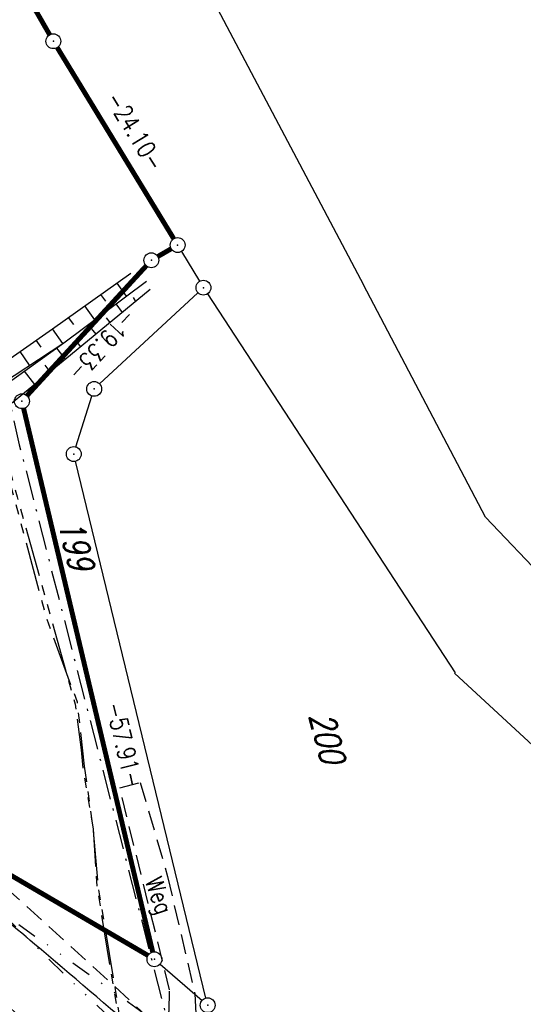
# Model space of a CAD drawing. Extents: x 447426 to 448116, y 440349 to 441552.
# Tile 63 of 96: x 447822 to 447873, y 440991 to 441090. Entities that reach past the tile are written whole.
import ezdxf

# ---------------------------------------------------------------- set-up
doc = ezdxf.new("R2010")
doc.units = 0
doc.header["$LTSCALE"] = 2
doc.header["$MEASUREMENT"] = 0
for name, pattern in [('AUSGEZOGEN', [0]), ('BAB-FM2', [2.6, 1.5, -0.5, 0.1, -0.5]), ('GESTRICH-X2', [1.5, 1, -0.5]), ('GETRENNTX3', [3.25, 1, -0.75, 0, -0.75, 0, -0.75]), ('PHANTOMX2', [5, 2.5, -0.5, 0.5, -0.5, 0.5, -0.5])]:
    doc.linetypes.add(name, pattern=pattern)
doc.layers.get('0').update_dxf_attribs({"linetype": 'AUSGEZOGEN'})
for name, color, linetype in [('208-ABSTAND', 8, 'AUSGEZOGEN'), ('208-FLSTNR', 8, 'AUSGEZOGEN'), ('208-GRENZL', 8, 'AUSGEZOGEN'), ('208-GRENZL-BAB', 7, 'AUSGEZOGEN'), ('208-GRENZP', 8, 'AUSGEZOGEN'), ('208-GRENZP-BAB', 7, 'AUSGEZOGEN'), ('BAB_FM', 5, 'BAB-FM2'), ('BOESCHG', 250, 'AUSGEZOGEN'), ('GRABEN', 250, 'AUSGEZOGEN'), ('Lichtwellenleiter COLT', 46, 'PHANTOMX2'), ('Lichtwellenleiter GLH', 46, 'PHANTOMX2'), ('STRASSE', 250, 'AUSGEZOGEN'), ('STROMLTG', 4, 'AUSGEZOGEN'), ('TELEKOM', 4, 'GETRENNTX3'), ('WEG', 250, 'GESTRICH-X2')]:
    doc.layers.add(name, color=color, linetype=linetype)
doc.styles.add('ROMANS', font='romans.shx', dxfattribs={"width": 0.8})

# ---------------------------------------------------------------- blocks, each defined once
blk = doc.blocks.new('GST')
at = {"color": 0}
blk.add_circle((0, 0), 0.75, dxfattribs=at)
blk.add_point((0, 0), dxfattribs=at)

msp = doc.modelspace()

# ---------------------------------------------------------------- linework, layer by layer
at = {"layer": '208-GRENZL'}
for p, q in [((447832.749, 441109.58), (447857.179, 441063.371)), ((447838.799, 441066.729), (447840.631, 441063.711)), ((447830.53, 441053.36), (447840.469, 441062.56)), ((447869.53, 441039.899), (447857.179, 441063.371)), ((447841.43, 441062.442), (447866.45, 441024.201)), ((447828.144, 441046.986), (447829.756, 441052.134)), ((447841.273, 440991.359), (447828.097, 441045.541)), ((447869.53, 441039.899), (447888.699, 441019.702)), ((447881.589, 441010.103), (447866.378, 441024.144)), ((447836.637, 440994.781), (447840.882, 440991.12))]:
    msp.add_line(p, q, dxfattribs=at)
at = {"layer": '208-GRENZL-BAB', "const_width": 0.5, "flags": 128}
for points in [[(447825.486, 441088.6), (447818.253, 441101.18)], [(447838.019, 441068.011), (447826.25, 441087.31)], [(447836.409, 441066.216), (447837.76, 441066.995)], [(447823.187, 441052.162), (447835.253, 441065.288)], [(447835.896, 440996), (447822.853, 441050.88)], [(447835.423, 440995.649), (447809.552, 441010.769)]]:
    msp.add_lwpolyline(points, dxfattribs=at)
at = {"layer": 'BAB_FM', "flags": 128}
msp.add_lwpolyline([(447730.352, 441308.6), (447748.528, 441261.727), (447769.739, 441212.717), (447772.85, 441205.312), (447789.544, 441168.65), (447798.572, 441147.478), (447801.986, 441132.863), (447817.215, 441069.618), (447821.101, 441053.066), (447822.416, 441047.212), (447838.278, 440985.497), (447840.618, 440973.727), (447841.446, 440971.274), (447846.499, 440920.703), (447851.892, 440870.118), (447856.667, 440820.25), (447861.64, 440770.414), (447867.403, 440720.703), (447868.826, 440710.985), (447874.647, 440671.227), (447882.879, 440621.907), (447892, 440572.729), (447901.318, 440523.582), (447909.441, 440481.333), (447910.341, 440474.312)], dxfattribs=at)
at = {"layer": 'BOESCHG'}
for p, q in [((447833.243, 441062.201), (447832.299, 441063.537)), ((447831.153, 441061.694), (447830.666, 441062.382)), ((447834.18, 441061.677), (447833.952, 441062.062)), ((447830.036, 441059.809), (447829.033, 441061.228)), ((447832.843, 441060.581), (447832.211, 441061.432)), ((447827.916, 441059.343), (447827.4, 441060.073)), ((447831.599, 441059.56), (447831.234, 441060.016)), ((447826.818, 441057.42), (447825.767, 441058.918)), ((447829.381, 441059.321), (447830.156, 441058.376)), ((447824.634, 441057.05), (447824.129, 441057.77)), ((447828.134, 441057.715), (447828.61, 441057.107)), ((447823.46, 441055.241), (447822.492, 441056.622)), ((447826.183, 441056.961), (447827.063, 441055.839)), ((447822.923, 441054.637), (447823.965, 441053.307)), ((447824.986, 441055.247), (447825.514, 441054.573))]:
    msp.add_line(p, q, dxfattribs=at)
for points in [[(447819.217, 441054.325), (447825.787, 441058.931), (447833.693, 441064.522)], [(447835.641, 441062.876), (447827.592, 441056.272), (447820.512, 441050.483)]]:
    msp.add_lwpolyline(points, dxfattribs=at)
at = {"layer": 'GRABEN', "flags": 128}
for points in [[(447819.291, 441052.534), (447826.923, 441057.488), (447835.281, 441063.721)], [(447819.477, 441052.18), (447826.923, 441057.488)]]:
    msp.add_lwpolyline(points, dxfattribs=at)
at = {"layer": 'Lichtwellenleiter COLT', "flags": 128}
msp.add_lwpolyline([(447672.398, 441511.088), (447673.43, 441498.26), (447664.89, 441495.23), (447661.03, 441486.35), (447675.09, 441449.74), (447687.91, 441416.57), (447692.3, 441403.5), (447701.96, 441375.5), (447703.056, 441372.658), (447718.41, 441332.85), (447728.05, 441307.18), (447736.09, 441285.14), (447740.65, 441276.91), (447753.75, 441244.43), (447764.24, 441219.89), (447774.47, 441199.29), (447789.49, 441160.18), (447798.32, 441127.46), (447806.2, 441106.56), (447815.35, 441074.31), (447818.77, 441053.48), (447825.14, 441029.71), (447828.252, 441021.265), (447828.982, 441014.775), (447829.867, 441008.425), (447830.38, 441002.496), (447838.247, 440955.2), (447838.58, 440951.774), (447845, 440911.255), (447854.583, 440818.874), (447861.282, 440760.31), (447870.239, 440698.105), (447870.239, 440698.105), (447874.647, 440671.227), (447882.743, 440621.816), (447893.243, 440559.754), (447906.646, 440487.423), (447909.386, 440471.151), (447912.721, 440453.218), (447917.044, 440405.942), (447917.713, 440402.233)], dxfattribs=at)
at = {"layer": 'Lichtwellenleiter GLH', "flags": 128}
msp.add_lwpolyline([(447665.148, 441509.221), (447661.429, 441483.757), (447662.612, 441481.552), (447669.396, 441464.067), (447675.656, 441448.302), (447681.09, 441434.845), (447685.339, 441422.75), (447689.146, 441411.07), (447689.921, 441408.693), (447693.538, 441400.577), (447697.253, 441388.481), (447698.59, 441384.754), (447711.275, 441353.274), (447728.897, 441302.547), (447734.682, 441288.069), (447738.281, 441281.653), (447743.226, 441270.195), (447752.442, 441247.185), (447755.045, 441240.989), (447757.176, 441236.168), (447760.591, 441228.595), (447762.808, 441223.609), (447774.348, 441197.215), (447782.502, 441178.098), (447788.775, 441160.459), (447801.784, 441118.524), (447810.449, 441092.229), (447816.047, 441064.587), (447822.186, 441041.939), (447828.059, 441021.017), (447828.673, 441016.4), (447828.84, 441014.561), (447829.867, 441008.425), (447830.268, 441002.53), (447841.497, 440933.932), (447845.008, 440908.475), (447846.425, 440896.173), (447854.21, 440826.68), (447856.103, 440804.839), (447861.282, 440760.31), (447866.457, 440719.821), (447871.236, 440688.183), (447875.367, 440660.321), (447880.412, 440631.063), (447880.412, 440631.063), (447886.147, 440597.164), (447886.147, 440597.164), (447893.661, 440558.322), (447900.67, 440519.923), (447907.3, 440482.7), (447909.23, 440471.062), (447912.703, 440452.29), (447914.997, 440432.623), (447915.788, 440423.489), (447918.025, 440402.313)], dxfattribs=at)
at = {"layer": 'STRASSE'}
for points in [[(447871.329, 440953.307, 0.003438), (447866.654, 440958.224, 0.007659), (447864.507, 440960.384, 0.000404), (447855.734, 440968.93, 0.005076), (447855.029, 440969.602, 0.004728), (447848.054, 440975.993, 0.004813), (447841.085, 440982.138, 0.000481), (447840.942, 440982.262, 0.000012), (447835.102, 440987.292, 0.002315), (447823.962, 440996.798, 0.001875), (447810.107, 441008.421)], [(447819.162, 440992.292, -0.001875), (447828.853, 440984.091, -0.003319), (447834.28, 440979.401, -0.000139), (447839.59, 440974.748, -0.000101), (447846.893, 440968.341, -0.012335), (447854.943, 440960.917, -0.007803), (447867.184, 440948.68)]]:
    msp.add_lwpolyline(points, format="xyb", dxfattribs=at)
at = {"layer": 'STROMLTG', "linetype": 'GESTRICH-X2', "flags": 128}
msp.add_lwpolyline([(447473.707, 441441.028), (447482.578, 441386.99), (447491.706, 441358.283), (447503.351, 441325.81), (447517.87, 441295.923), (447543.307, 441255.278), (447566.249, 441224.945), (447579.022, 441211.347), (447616.638, 441179.282), (447631.827, 441165.094), (447643.041, 441153.034), (447656.669, 441140.832), (447672.709, 441132.32), (447689.805, 441119.684), (447715.572, 441095.714), (447741.176, 441074.203), (447749.281, 441066.711), (447752.637, 441059.678), (447757.562, 441055.567), (447760.701, 441049.67), (447777.534, 441035.768), (447804.055, 441014.726), (447812.348, 441007.542), (447815.595, 441004.949), (447819.472, 441003.929), (447831.85, 440992.713), (447845.54, 440979.939), (447855.64, 440971.125), (447864.138, 440962.953), (447884.488, 440941.08), (447897.18, 440925.709), (447908.339, 440910.873), (447913.587, 440904.29), (447916.468, 440902.182), (447923.568, 440897.759), (447932.264, 440902.233), (447935.299, 440900.125), (447938.643, 440901.976), (447937.512, 440903.673), (447953.821, 440909.69), (447961.39, 440912.579), (447979.162, 440913.73), (447983.934, 440915.375), (448003.598, 440922.036), (448005.984, 440923.434), (448005.984, 440926.23)], dxfattribs=at)
at = {"layer": 'TELEKOM', "flags": 128}
for points in [[(447766.047, 441034.709), (447769.484, 441032.351), (447777.162, 441027.946), (447783.506, 441024.487), (447791.149, 441020.033), (447802.865, 441013.607), (447807.644, 441010.673), (447816.492, 441003.233), (447821.605, 440999.309), (447833.432, 440990.936), (447843.934, 440983.548), (447847.61, 440980.947), (447850.69, 440978.546), (447859.559, 440970.665)], [(447850.729, 440970.384), (447837.616, 440983.677), (447827.563, 440993.172), (447821.225, 440999.357)]]:
    msp.add_lwpolyline(points, dxfattribs=at)
at = {"layer": 'WEG'}
msp.add_lwpolyline([(447835.361, 440987.447), (447837.017, 440988.682), (447837.565, 440990.048), (447837.604, 440992.179), (447832.556, 441012.571), (447834.632, 441013.131), (447837.405, 441003.629), (447840.134, 440991.789), (447840.52, 440985.227), (447840.947, 440982.693)], dxfattribs=at)

# ---------------------------------------------------------------- block references
at = {"layer": '208-GRENZP', "rotation": 284.4375024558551}
for p in [(447841.02, 441063.07), (447829.98, 441052.851), (447827.92, 441046.27), (447841.449, 440990.63)]:
    msp.add_blockref('GST', p, dxfattribs=at)
at = {"layer": '208-GRENZP-BAB', "rotation": 284.4375024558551}
for p in [(447825.86, 441087.95), (447838.41, 441067.37), (447835.76, 441065.84), (447822.68, 441051.61), (447836.069, 440995.27)]:
    msp.add_blockref('GST', p, dxfattribs=at)

# ---------------------------------------------------------------- texts
at = {"layer": '208-ABSTAND', "char_height": 1.8, "attachment_point": 5, "style": 'ROMANS'}
for s, insert, rotation in [('-24.10-', (447834.119, 441078.87), 301.37648), ('-19.33-', (447830.83, 441057.245), 227.4098), ('-57.91-', (447833.026, 441016.938), 283.36888)]:
    msp.add_mtext(s, dxfattribs=dict(at, insert=insert, rotation=rotation))
at = {"layer": '208-FLSTNR', "style": 'ROMANS', "oblique": 15, "width": 0.8}
for s, p in [('199', (447826.31, 441039.31)), ('200', (447851.677, 441019.861))]:
    msp.add_text(s, height=2.5, rotation=284.4375, dxfattribs=at).set_placement(p)
at = {"layer": 'WEG', "style": 'ROMANS', "width": 0.8}
msp.add_text('Weg', height=1.8, rotation=289.28923, dxfattribs=at).set_placement((447835.088, 441003.196))

doc.saveas('drawing.dxf')
